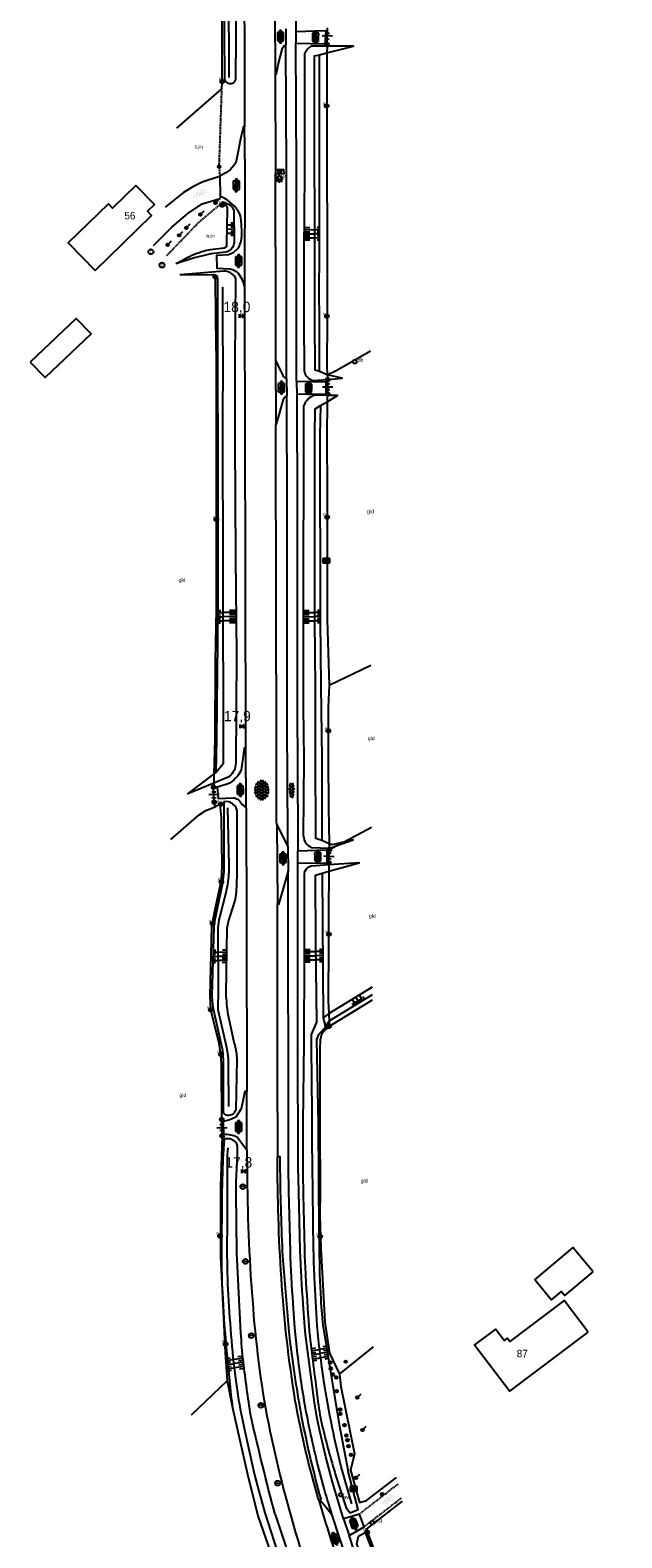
# Model space of a CAD drawing. Header units: metres. Extents: x 121538 to 126242, y 445257 to 454505.
# Tile 33 of 83: x 123421 to 123564, y 451203 to 451567. Entities that reach past the tile are written whole.
import ezdxf
from ezdxf.enums import TextEntityAlignment as Align

# ---------------------------------------------------------------- set-up
doc = ezdxf.new("R2010")
doc.units = ezdxf.units.M
doc.linetypes.add('STIPPELFIJN', pattern=[0.375, 0.25, -0.125])
for name, color, linetype in [('B01_F', 8, 'Continuous'), ('B01_T', 8, 'Continuous'), ('B02_T', 8, 'Continuous'), ('SYMBD01', 8, 'Continuous'), ('SYMBD02', 8, 'Continuous'), ('SYMBD03', 8, 'Continuous'), ('SYMBD04', 8, 'Continuous'), ('TEK-D05', 8, 'Continuous'), ('TER-D03S', 8, 'Continuous'), ('TER-T02', 8, 'RASTER'), ('TER-T03', 8, 'Continuous'), ('TER-T09', 8, 'Continuous'), ('TER-T32', 8, 'RASTER'), ('TER-T34', 8, 'HAAG'), ('TOPOT05', 8, 'STIPPELFIJN'), ('TOPOT14', 8, 'Continuous'), ('TOPOT20', 8, 'Continuous'), ('TOPOT21', 8, 'Continuous'), ('TOPOT22', 8, 'Continuous'), ('TOPOT23', 8, 'Continuous'), ('TOPOT24', 8, 'Continuous'), ('TOPOT26', 8, 'Continuous'), ('TOPOT30', 8, 'Continuous'), ('TOPOT31', 8, 'Continuous'), ('TOPOT50', 8, 'Continuous'), ('WEG-T01', 8, 'Continuous'), ('WEG-T06', 8, 'STIPPELFIJN'), ('Z02', 8, 'Continuous')]:
    doc.layers.add(name, color=color, linetype=linetype)
doc.styles.add('ISO', font='provutr.shx')
doc.styles.add('rtw_iso', font='iso-rtw.shx')
doc.linetypes.add('HAAG', pattern='A,0.25,-0.25,[151,BLOK.SHX,S=0.25,R=0,X=0,Y=0],-0.25,0.25', length=1)
doc.linetypes.add('RASTER', pattern='A,0.25,-0.25,[150,BLOK.SHX,S=0.25,R=0,X=0,Y=0],-0.25,0.25', length=1)

# ---------------------------------------------------------------- blocks, each defined once
blk = doc.blocks.new('DRHEK')
at = {"linetype": 'Continuous'}
for p, q in [((1.25, 0), (-1.25, 0)), ((-0.5, 0.7), (0.5, 0.7)), ((-0.5, -0.7), (0.5, -0.7))]:
    blk.add_line(p, q, dxfattribs=at)
blk = doc.blocks.new('talud')
for p, q in [((0, 0.75), (0.5, 0.75)), ((0, 0.5), (1, 0.5)), ((0, 0.25), (0.5, 0.25)), ((0, 0), (1, 0)), ((0, -0.25), (0.5, -0.25)), ((0, -0.5), (1, -0.5)), ((0, -0.75), (0.5, -0.75))]:
    blk.add_line(p, q)
blk = doc.blocks.new('halfverhard-m')
for p, q in [((-0.625, 0.625), (-0.625, 0.625)), ((-0.625, 0), (-0.625, 0)), ((-0.46875, 0.9375), (-0.46875, 0.9375)), ((-0.46875, 0.3125), (-0.46875, 0.3125)), ((-0.3125, 1.25), (-0.3125, 1.25)), ((-0.3125, 0.625), (-0.3125, 0.625)), ((-0.3125, 0), (-0.3125, 0)), ((-0.15625, 1.5625), (-0.15625, 1.5625)), ((-0.15625, 0.9375), (-0.15625, 0.9375)), ((-0.15625, 0.3125), (-0.15625, 0.3125)), ((0, 1.25), (0, 1.25)), ((0, 0.625), (0, 0.625)), ((0, 0), (0, 0)), ((0.15625, 1.5625), (0.15625, 1.5625)), ((0.15625, 0.9375), (0.15625, 0.9375)), ((0.15625, 0.3125), (0.15625, 0.3125)), ((0.3125, 1.25), (0.3125, 1.25)), ((0.3125, 0.625), (0.3125, 0.625)), ((0.3125, 0), (0.3125, 0)), ((0.46875, 0.9375), (0.46875, 0.9375)), ((0.46875, 0.3125), (0.46875, 0.3125)), ((0.625, 0.625), (0.625, 0.625)), ((0.625, 0), (0.625, 0)), ((-0.625, -0.625), (-0.625, -0.625)), ((-0.46875, -0.3125), (-0.46875, -0.3125)), ((-0.46875, -0.9375), (-0.46875, -0.9375)), ((-0.3125, -0.625), (-0.3125, -0.625)), ((-0.3125, -1.25), (-0.3125, -1.25)), ((-0.15625, -0.3125), (-0.15625, -0.3125)), ((-0.15625, -0.9375), (-0.15625, -0.9375)), ((-0.15625, -1.5625), (-0.15625, -1.5625)), ((0, -0.625), (0, -0.625)), ((0, -1.25), (0, -1.25)), ((0.15625, -0.3125), (0.15625, -0.3125)), ((0.15625, -0.9375), (0.15625, -0.9375)), ((0.15625, -1.5625), (0.15625, -1.5625)), ((0.3125, -0.625), (0.3125, -0.625)), ((0.3125, -1.25), (0.3125, -1.25)), ((0.46875, -0.3125), (0.46875, -0.3125)), ((0.46875, -0.9375), (0.46875, -0.9375)), ((0.625, -0.625), (0.625, -0.625))]:
    blk.add_line(p, q)
blk = doc.blocks.new('asfalt-m')
for p, q in [((-0.63, 0.38), (0.64, 1.04)), ((-0.63, 0.4), (0.66, -0.42)), ((-0.57, -0.3), (0.73, 0.38)), ((-0.53, 1.07), (0.74, 0.27)), ((-0.52, 1.14), (0.54, 1.69)), ((-0.43, 1.75), (0.63, 1.08)), ((-0.56, -0.38), (0.58, -1.1)), ((-0.49, -0.96), (0.67, -0.36)), ((-0.46, -1.19), (0.39, -1.73)), ((-0.34, -1.59), (0.57, -1.11))]:
    blk.add_line(p, q)
blk = doc.blocks.new('asfalt-xl')
at = {"linetype": 'Continuous'}
for p, q in [((1.4, 1.54), (-1.75, -0.3)), ((1.4, 1.54), (-1.75, -0.3)), ((1.41, -1.53), (-1.75, 0.28)), ((1.41, -1.53), (-1.75, 0.28)), ((1.01, 2.03), (-1.74, 0.43)), ((1.01, 2.03), (-1.74, 0.43)), ((1.65, -0.94), (-1.64, 0.94)), ((1.65, -0.94), (-1.64, 0.94)), ((1.64, 0.96), (-1.63, -0.95)), ((1.64, 0.96), (-1.63, -0.95)), ((0.41, 2.41), (-1.51, 1.29)), ((0.41, 2.41), (-1.51, 1.29)), ((1.77, -0.29), (-1.4, 1.52)), ((1.77, -0.29), (-1.4, 1.52)), ((1.76, 0.3), (-1.39, -1.53)), ((1.76, 0.3), (-1.39, -1.53)), ((1.75, 0.44), (-1.02, 2.02)), ((1.75, 0.44), (-1.02, 2.02)), ((1.52, 1.29), (-0.43, 2.4)), ((1.52, 1.29), (-0.43, 2.4)), ((1.02, -2.03), (-1.74, -0.45)), ((1.02, -2.03), (-1.74, -0.45)), ((0.41, -2.41), (-1.49, -1.33)), ((0.41, -2.41), (-1.49, -1.33)), ((1.75, -0.43), (-1, -2.03)), ((1.75, -0.43), (-1, -2.03)), ((1.53, -1.28), (-0.41, -2.41)), ((1.53, -1.28), (-0.41, -2.41))]:
    blk.add_line(p, q, dxfattribs=at)
blk = doc.blocks.new('Prov-grensst')
blk.add_line((-0.67, 0), (0.67, 0))
blk.add_circle((0, 0), 0.45)
at = {"style": 'ISO'}
blk.add_text('P', height=0.6, dxfattribs=at).set_placement((-0.61, 0.58), align=Align.MIDDLE)
blk = doc.blocks.new('paal')
for radius in [0.45, 0.2]:
    blk.add_circle((0, 0), radius)
blk = doc.blocks.new('lichtmast')
for p, q in [((-0.6, 0), (-1, 0)), ((-0.71, 0.71), (-0.42, 0.42)), ((0, 0.6), (0, 1)), ((0.42, 0.42), (0.71, 0.71)), ((0.6, 0), (1, 0)), ((-0.42, -0.42), (-0.71, -0.71)), ((0, -0.6), (0, -1)), ((0.42, -0.42), (0.71, -0.71))]:
    blk.add_line(p, q)
blk.add_circle((0, 0), 0.6)
blk = doc.blocks.new('peilbuis')
blk.add_circle((0, 0), 0.45)
at = {"style": 'ISO'}
blk.add_attdef('PEILBUIS', (0.7, 0), '', height=0.9, dxfattribs=at)
blk = doc.blocks.new('kilometerpaal')
for p, q in [((-0.44, 0.44), (0.44, -0.44)), ((-0.44, -0.44), (-0.44, 0.44)), ((0.44, 0.44), (-0.44, -0.44)), ((0.44, -0.44), (0.44, 0.44))]:
    blk.add_line(p, q)
at = {"style": 'rtw_iso'}
blk.add_attdef('KILOMETERPAAL', (0.59, 0.87), '', height=2.5, dxfattribs=at)
blk = doc.blocks.new('schk')
for p, q in [((-0.86, -0.56), (0.86, 0.56)), ((0.86, 0.56), (-0.86, 0.56)), ((-0.86, 0.56), (-0.86, -0.56)), ((0.86, -0.56), (-0.86, 0.56)), ((0.86, -0.56), (0.86, 0.56)), ((-0.86, -0.56), (0.86, -0.56))]:
    blk.add_line(p, q)
blk = doc.blocks.new('BOOM')
for radius in [0.315, 0.225, 0.135]:
    blk.add_circle((0, 0), radius)
blk = doc.blocks.new('vruchtboom')
blk.add_line((0, 0), (0.919239, 0.919239))
for radius in [0.315, 0.225, 0.135]:
    blk.add_circle((0, 0), radius)
blk = doc.blocks.new('afsl-water')
blk.add_circle((0, 0), 0.45)
at = {"style": 'ISO'}
blk.add_attdef('AFSL-WATER', (0.7, 0), '', height=0.9, dxfattribs=at)
blk = doc.blocks.new('verklikker')
blk.add_circle((0, 0), 0.45)
at = {"style": 'ISO'}
blk.add_attdef('VERKLIKKER', (0.7, 0), '', height=0.9, dxfattribs=at)
blk = doc.blocks.new('kolk')
blk.add_circle((0, 0), 0.6)
at = {"style": 'ISO'}
blk.add_text('r', height=0.933, dxfattribs=at).set_placement((0.06, -0.33), align=Align.CENTER)
blk = doc.blocks.new('balise')
blk.add_hatch(color=256).paths.add_polyline_path([(0.6, 0, 0.086579), (0.56, 0.2), (-0.56, 0.2, 0.086579), (-0.6, 0, 0.085386), (-0.57, -0.2), (0.57, -0.2, 0.085386)])
blk.add_circle((0, 0), 0.6)
blk = doc.blocks.new('postbus')
blk.add_circle((0, 0), 0.45)
at = {"style": 'ISO'}
blk.add_attdef('POSTBUS', (0.7, 0), '', height=0.9, dxfattribs=at)
blk = doc.blocks.new('klinkers-l')
at = {"linetype": 'Continuous'}
for p, q in [((-0.25, 1), (-0.75, 1)), ((-0.75, 1), (-0.75, 0)), ((-0.25, 0), (-0.75, 0)), ((-0.75, 0), (-0.75, -1)), ((0.25, 1.5), (-0.25, 1.5)), ((-0.25, 1.5), (-0.25, 0.5)), ((0.25, 0.5), (-0.25, 0.5)), ((-0.25, 0.5), (-0.25, -0.5)), ((0.25, 0.5), (0.25, 1.5)), ((0.75, 1), (0.25, 1)), ((0.25, -0.5), (0.25, 0.5)), ((0.75, 0), (0.75, 1)), ((-0.75, -1), (-0.25, -1)), ((-0.25, -0.5), (-0.25, 0)), ((0.25, -0.5), (-0.25, -0.5)), ((-0.25, -0.5), (-0.25, -1.5)), ((-0.25, -1.5), (0.25, -1.5)), ((0.75, 0), (0.25, 0)), ((0.25, 0), (0.25, -0.5)), ((0.25, -1.5), (0.25, -0.5)), ((0.25, -1), (0.75, -1)), ((0.75, -1), (0.75, 0))]:
    blk.add_line(p, q, dxfattribs=at)
blk = doc.blocks.new('tegels-s')
for p, q in [((0.3125, 0.3125), (-0.3125, 0.3125)), ((0, -0.625), (0, 0.625)), ((0.3125, -0.3125), (-0.3125, -0.3125))]:
    blk.add_line(p, q)

msp = doc.modelspace()

# ---------------------------------------------------------------- linework, layer by layer
at = {"layer": 'B01_F'}
msp.add_lwpolyline([(123436.89, 451509.05), (123450.54, 451522.35), (123449.53, 451523.39), (123451.21, 451525.02), (123446.74, 451529.61), (123441.09, 451524.11), (123440.08, 451525.15), (123430.4, 451515.72), (123436.89, 451509.05)], dxfattribs=at)
at = {"layer": 'B01_T'}
for points in [[(123557.16, 451267.17), (123552.28, 451272.99), (123543.07, 451265.26), (123547.15, 451260.4), (123549.54, 451262.4), (123550.34, 451261.45), (123557.16, 451267.17)], [(123555.93, 451252.58), (123550.18, 451260.19), (123537.06, 451250.27), (123536.43, 451251.11), (123535.69, 451250.55), (123533.61, 451253.31), (123528.55, 451249.48), (123537.01, 451238.28), (123555.93, 451252.58)]]:
    msp.add_lwpolyline(points, close=True, dxfattribs=at)
at = {"layer": 'B02_T'}
msp.add_lwpolyline([(123421.2, 451486.93), (123424.82, 451483.16), (123435.91, 451493.7), (123432.29, 451497.46), (123421.2, 451486.93)], dxfattribs=at)
at = {"layer": 'TER-T02', "flags": 128}
for points in [[(123467.5, 451552.9), (123467.59, 451554.51), (123467.59, 451576.72), (123467.49, 451598.24), (123467.32, 451624.12), (123467.05, 451628.87)], [(123492.89, 451563.24), (123492.83, 451561.61)], [(123492.91, 451563.68), (123492.89, 451563.24)], [(123456.66, 451543.41), (123467.5, 451552.9)], [(123457.35, 451508.07), (123458.36, 451508.06)], [(123458.36, 451508.06), (123465.86, 451508), (123465.86, 451507.81)], [(123492.92, 451483.82), (123493.06, 451482.67)], [(123493, 451478.84), (123492.89, 451478.21), (123492.89, 451477.33)], [(123493.05, 451479.17), (123493, 451478.84)], [(123493.41, 451408.88), (123493.2, 451403.55), (123493.19, 451391.22), (123493.25, 451379.19), (123493.42, 451370.57)], [(123465.59, 451387.35), (123465.54, 451385.17)], [(123465.54, 451385.17), (123465.51, 451384.23)], [(123467.47, 451303.93), (123467.38, 451317.32), (123467.22, 451319.75), (123466.87, 451322.27), (123464.8, 451330.41), (123464.68, 451333.81), (123465.05, 451350.45), (123465.72, 451353.92), (123467.4, 451361.8), (123467.58, 451365.17), (123467.4, 451376.88), (123467.11, 451380.11), (123465.91, 451379.45)], [(123465.91, 451379.45), (123465.66, 451380.57)], [(123493.42, 451370.57), (123493.45, 451369.49)], [(123493.45, 451369.49), (123493.45, 451369.12)], [(123493.33, 451365.43), (123493.32, 451363.92)], [(123493.33, 451365.98), (123493.33, 451365.43)], [(123493.35, 451329.51), (123493.44, 451327.67)], [(123493.44, 451327.67), (123493.49, 451326.46)], [(123493.49, 451326.46), (123492.43, 451325.58), (123491.59, 451324.57), (123491.26, 451323.07), (123491.15, 451320.99), (123491.12, 451302.29), (123491.23, 451286.56), (123491.18, 451280.86), (123491.38, 451272.77), (123492.38, 451254.99), (123493.51, 451247.47), (123495.89, 451242.45)], [(123467.57, 451300.01), (123467.17, 451287.67), (123467.13, 451270.94), (123468.33, 451247.68), (123468.78, 451240.81)], [(123495.89, 451242.45), (123504.15, 451249.05)], [(123468.78, 451240.81), (123470.1, 451234.25)], [(123495.89, 451242.45), (123496.21, 451239.44), (123499.5, 451223.13), (123498.56, 451219.21), (123500.7, 451211.38), (123502.46, 451211.9), (123509.68, 451217.45)], [(123470.1, 451234.25), (123473.61, 451218.54), (123476.22, 451208.21), (123483.1, 451188.31)], [(123511.04, 451211.75), (123502.37, 451204.96), (123510.83, 451182.79)]]:
    msp.add_lwpolyline(points, dxfattribs=at)
for points in [[(123492.83, 451561.61, 0.001502), (123492.93, 451515.37), (123492.89, 451497.17), (123492.88, 451486.07), (123492.92, 451483.82)], [(123465.86, 451507.81), (123465.96, 451497.16), (123466.09, 451487.09, 0.001306), (123466.15, 451452.12), (123466.14, 451427.27), (123465.9, 451414.73), (123465.81, 451395.79), (123465.59, 451387.35)], [(123492.89, 451477.33), (123492.85, 451469.14, -0.001339), (123492.96, 451424.61), (123493.41, 451408.88)], [(123493.32, 451363.92, 0.001325), (123493.2, 451332.64), (123493.35, 451329.51)]]:
    msp.add_lwpolyline(points, format="xyb", dxfattribs=at)
at = {"layer": 'TER-T03'}
for points in [[(123492.91, 451563.68), (123493.02, 451567.64)], [(123493.05, 451479.17), (123493.06, 451482.67)], [(123465.66, 451380.57), (123465.51, 451384.23)], [(123493.33, 451365.98), (123493.45, 451369.12)], [(123467.57, 451300.01), (123467.47, 451303.93)]]:
    msp.add_lwpolyline(points, dxfattribs=at)
at = {"layer": 'TER-T09'}
for points in [[(123468, 451577.99), (123468.14, 451555.31, 0.213736), (123468.67, 451554.44, 0.162086), (123469.83, 451554.21, 0.349795), (123470.9, 451555.64), (123471.03, 451574.63, 0.001758)], [(123491.07, 451484.62), (123491.04, 451497.17), (123491.02, 451503.89, 0.001069), (123491.11, 451561.18)], [(123470.75, 451507.3), (123470.68, 451497.16), (123470.61, 451487.3), (123470.65, 451467.88), (123470.78, 451439.68), (123471.02, 451416.34), (123470.83, 451389.98, -0.223156), (123469.41, 451386.9), (123469.02, 451386.61), (123465.54, 451385.17)], [(123487.24, 451372.39), (123487.37, 451390.99, -0.004103), (123487.18, 451424.38, 0.001252), (123487.27, 451476.39)], [(123487.4, 451363.61), (123487.4, 451343.41), (123487.33, 451322.61), (123487.07, 451303.16, 0.002554), (123487.05, 451292.46, 0.004592), (123487.13, 451286.51, 0.00014), (123487.42, 451273.39, 0.001716), (123487.44, 451272.33, 0.007204), (123487.71, 451266.22, 0.003576), (123488.51, 451253.93, 0.011723), (123488.74, 451251.6, 0.001707), (123490.7, 451235.71, 0.027726), (123491.83, 451229.52, 0.014647), (123494.96, 451218.04)], [(123492.52, 451326.22), (123490.84, 451324.48), (123490.32, 451323.25), (123490.78, 451302.92, 0.002626), (123490.99, 451272.54, 0.00981), (123491.36, 451260.54, 0.022897), (123492.04, 451253.38), (123494.76, 451236.6), (123495.86, 451230.27), (123497.97, 451218.91)]]:
    msp.add_lwpolyline(points, format="xyb", dxfattribs=at)
for points in [[(123487.43, 451484.56), (123487.41, 451497.17), (123487.38, 451513.53), (123487.53, 451532.55), (123487.53, 451561.54)], [(123466.09, 451387.73), (123466.25, 451395.82), (123466.63, 451427.35), (123466.62, 451452.16), (123466.52, 451497.16), (123466.51, 451506.96)], [(123491.28, 451476.4), (123491.17, 451469.23), (123491.26, 451424.48), (123491.36, 451408.63), (123491.64, 451391.13), (123491.66, 451371.34)], [(123465.54, 451385.17), (123459.29, 451382.6), (123465.59, 451387.35)], [(123465.59, 451387.35), (123466.09, 451387.73)], [(123491.72, 451363.47), (123491.97, 451328.43)], [(123491.97, 451328.43), (123492.52, 451326.22)]]:
    msp.add_lwpolyline(points, dxfattribs=at)
msp.add_lwpolyline([(123467.97, 451380.74), (123468.01, 451365.23), (123467.97, 451363.88, -0.02739), (123467.64, 451361.04), (123466.13, 451353.78), (123465.94, 451353.01, 0.025809), (123465.65, 451351.36), (123465.57, 451350.47), (123465.09, 451333.83, 0.045013), (123465.48, 451330.31), (123467.28, 451322.42, -0.027423), (123467.71, 451319.73, -0.025027), (123467.84, 451317.24), (123467.85, 451305.7, 0.282434), (123468.87, 451304.95, 0.149029), (123470.21, 451305.33, 0.162888), (123470.94, 451306.39), (123471.19, 451318.43), (123471.09, 451319.81, 0.027394), (123470.82, 451321.38, 0.027394), (123470.38, 451322.92), (123468.98, 451329.3, -0.013534), (123468.53, 451334.32), (123468.77, 451350.12, -0.041866), (123469.1, 451351.8), (123470.65, 451356.59), (123470.8, 451357.15, 0.037897), (123471.06, 451359.48, 0.008032), (123471.2, 451365.35), (123471.21, 451378.23, 0.084584), (123470.97, 451379.19, 0.099907), (123469.97, 451380.27, 0.101008), (123469.21, 451380.65)], format="xyb", close=True, dxfattribs=at)
at = {"layer": 'TER-T09', "flags": 128}
msp.add_lwpolyline([(123480.33, 451208.53, -0.008116), (123474.48, 451232.36, -0.008545), (123472.7, 451245.42, -0.016099), (123472.09, 451252.39), (123471.16, 451270.02), (123471.1, 451271.69), (123470.95, 451286.3), (123470.99, 451288.9), (123471.28, 451295.29), (123471.29, 451297.48), (123471.09, 451298.02, 0.192752), (123469.82, 451299.14), (123469.45, 451299.24), (123468.03, 451299.27), (123467.69, 451294.39), (123467.49, 451286.09), (123467.39, 451271.09, 0.01058), (123467.62, 451262.07, 0.010636), (123468.47, 451249.71), (123469.3, 451240.79, 0.009117), (123470.1, 451234.25)], format="xyb", dxfattribs=at)
at = {"layer": 'TER-T32', "flags": 128}
for points in [[(123492.92, 451483.82), (123495.24, 451484.98), (123503.42, 451489.61)], [(123493.41, 451408.88), (123503.47, 451413.66)], [(123455.16, 451371.54), (123462.02, 451377.57), (123463.61, 451378.6), (123465.91, 451379.45)], [(123496.86, 451370.95), (123503.67, 451374.59)], [(123495.12, 451370.01), (123496.86, 451370.95)], [(123493.45, 451369.12), (123495.12, 451370.01)], [(123493.49, 451326.46), (123503.87, 451332.81)], [(123468.78, 451240.81), (123460.07, 451232.49)]]:
    msp.add_lwpolyline(points, dxfattribs=at)
at = {"layer": 'TER-T34', "flags": 128}
for points in [[(123466.9, 451531.76), (123462.76, 451530.4), (123460.46, 451529.27), (123458.27, 451527.88), (123453.81, 451524.33)], [(123451, 451515.07), (123455.34, 451519.39), (123459.29, 451522.81), (123462.72, 451525.17), (123467.06, 451526.41)]]:
    msp.add_lwpolyline(points, dxfattribs=at)
at = {"layer": 'TOPOT05', "flags": 128}
for points in [[(123467.08, 451531.91), (123466.86, 451534.13), (123467.5, 451552.9)], [(123454.18, 451512.64), (123461.99, 451520.75), (123467.64, 451525.49)], [(123456.87, 451510.84), (123456.41, 451510.64)]]:
    msp.add_lwpolyline(points, dxfattribs=at)
at = {"layer": 'TOPOT50', "flags": 128}
msp.add_lwpolyline([(123462.05, 451781.1, -0.017153), (123464.1, 451773.41, -0.016405), (123466.47, 451758.98, -0.013373), (123467.01, 451753.88), (123467.8, 451739.88), (123467.98, 451735.48), (123468.74, 451698.61), (123468.78, 451670.06), (123469, 451649.35), (123469.05, 451599.24), (123469.17, 451555.64)], format="xyb", dxfattribs=at)
at = {"layer": 'TOPOT50'}
for points in [[(123492.89, 451563.24), (123489.05, 451563.24, 0.111425), (123487.53, 451561.54)], [(123467.64, 451525.49, -0.699679), (123467.75, 451525.62, -0.042031), (123469.49, 451524.82, -0.111216), (123469.96, 451524.39, -0.068674), (123470.41, 451523.49), (123470.45, 451515.81, -0.120168), (123470.04, 451514.62, -0.194098), (123468.42, 451513.46), (123464.92, 451513.1, 0.02454), (123456.87, 451510.84)], [(123456.87, 451510.84, -0.058043), (123461.48, 451513.2, -0.037751), (123464.72, 451514.13), (123468.05, 451514.48, 0.183377), (123468.55, 451514.78, 0.155828), (123468.72, 451515.25), (123468.68, 451515.55), (123468.89, 451523.8, 0.065471), (123468.77, 451524.41, 0.104827), (123468.57, 451524.75, 0.098773), (123467.99, 451525.18, -0.154802), (123467.64, 451525.49)], [(123470.75, 451507.3, 0.257595), (123467.98, 451508.89), (123458.36, 451508.06)], [(123467.65, 451505.01), (123467.67, 451497.16, -0.00229), (123467.65, 451467.98), (123467.77, 451439.24), (123467.82, 451389.87), (123466.09, 451387.73)], [(123487.43, 451484.56, 0.264276), (123489.5, 451482.47), (123493.06, 451482.67)], [(123493, 451478.84), (123489.93, 451478.89, 0.11625), (123488.43, 451478.08, 0.040273), (123488.04, 451477.71, 0.052445), (123487.64, 451477.16, 0.041712), (123487.27, 451476.39)], [(123491.66, 451371.34), (123490.19, 451371.84, -0.001471), (123490.12, 451408.38), (123489.95, 451424.37, 0.000998), (123489.93, 451469.25), (123490.04, 451475.65), (123491.28, 451476.4)], [(123468.87, 451379.22), (123469.21, 451365.37), (123469.17, 451363.8, -0.040659), (123468.53, 451359.05), (123466.93, 451352.74, 0.028308), (123466.51, 451350.3), (123466.63, 451333.89, 0.022279), (123466.51, 451331.42), (123466.52, 451330.49), (123468.3, 451322.75), (123468.65, 451321.36), (123468.88, 451319.94), (123468.99, 451318.53), (123468.98, 451317.12), (123469.12, 451307.06)], [(123487.24, 451372.39, 0.282073), (123489.09, 451369.66), (123493.45, 451369.49)], [(123493.33, 451365.43), (123489.16, 451365.11), (123488.63, 451364.97, 0.223471), (123487.4, 451363.61)], [(123498.9, 451211.05), (123496.7, 451218.67, -0.025958), (123492.15, 451240.72, -0.015592), (123490.52, 451254.16, -0.004319), (123489.87, 451265.78, -0.007664), (123489.66, 451272.34), (123489.43, 451286.66), (123489.36, 451292.64, 0.002052), (123489.12, 451324.48), (123490.46, 451327.47), (123490.18, 451346.67), (123490.11, 451362.96), (123491.72, 451363.47)], [(123468.9, 451297.12), (123468.76, 451295.51, -0.002845), (123468.71, 451272.2), (123468.74, 451268.3, 0.016824), (123470.17, 451246.47), (123470.84, 451240.8, 0.01678), (123472.37, 451231.68), (123472.86, 451229.39), (123475.33, 451218.41), (123476.08, 451215.36), (123477.84, 451208.91), (123483.77, 451190.64), (123483.1, 451188.31)]]:
    msp.add_lwpolyline(points, format="xyb", dxfattribs=at)
for points in [[(123491.07, 451484.62), (123490.01, 451484.99), (123489.99, 451497.17), (123489.86, 451560.89), (123491.11, 451561.18)], [(123491.11, 451561.18), (123492.83, 451561.61)], [(123492.83, 451561.61), (123499.3, 451563.25), (123492.89, 451563.24)], [(123466.51, 451506.96), (123465.86, 451507.81)], [(123492.92, 451483.82), (123491.07, 451484.62)], [(123493.06, 451482.67), (123496.54, 451482.99), (123492.92, 451483.82)], [(123491.28, 451476.4), (123492.89, 451477.33)], [(123492.89, 451477.33), (123495.44, 451478.81), (123493, 451478.84)], [(123493.42, 451370.57), (123491.66, 451371.34)], [(123496.86, 451370.95), (123494.02, 451370.3), (123493.42, 451370.57)], [(123495.12, 451370.01), (123499.23, 451371.49), (123496.86, 451370.95)], [(123493.45, 451369.49), (123493.64, 451369.48), (123495.12, 451370.01)], [(123491.72, 451363.47), (123493.32, 451363.92)], [(123493.32, 451363.92), (123500.62, 451365.97), (123493.33, 451365.43)], [(123493.35, 451329.51), (123503.86, 451336.01)], [(123493.44, 451327.67), (123493.57, 451327.89), (123503.87, 451334.17)], [(123491.97, 451328.43), (123493.07, 451329.34), (123493.35, 451329.51)], [(123492.52, 451326.22), (123493.44, 451327.67)], [(123494.96, 451218.04), (123497.48, 451210.13), (123498.5, 451208.93), (123500.4, 451209.74), (123497.97, 451218.91)], [(123480.33, 451208.53), (123484.92, 451194.72), (123486.11, 451190.31), (123485.65, 451188.86), (123484.58, 451187.72), (123479.05, 451182.31)], [(123524.11, 451150.09), (123517.39, 451161.78), (123510.53, 451175.53), (123505.1, 451188.04), (123500.12, 451201.4), (123500.53, 451203.31), (123502.11, 451204.16), (123507.98, 451189.01), (123512.11, 451178.85), (123519.71, 451163.77), (123526.19, 451152.47)]]:
    msp.add_lwpolyline(points, dxfattribs=at)
at = {"layer": 'WEG-T01', "flags": 128}
for points in [[(123479.29, 451788.55, -0.010965), (123481.11, 451780.56), (123481.39, 451778.96), (123482.91, 451769.15), (123483.48, 451764.54, -0.012044), (123484.24, 451756.06), (123484.87, 451740.38), (123485.03, 451734.22), (123485.11, 451723.06), (123485.09, 451714.77, -0.001414), (123485.16, 451672.6), (123485.25, 451626.1), (123485.34, 451598.78), (123485.36, 451566.8)], [(123483.15, 451478.82, 0.109427), (123482.29, 451477.9), (123481.13, 451473.58), (123480.51, 451471.78)]]:
    msp.add_lwpolyline(points, format="xyb", dxfattribs=at)
at = {"layer": 'WEG-T01'}
for points in [[(123466.86, 451779.24, -0.012721), (123469.15, 451769.03, -0.012977), (123470.49, 451761.05), (123471.21, 451755.38), (123471.35, 451753.85), (123472.43, 451740.18, -0.013282), (123472.66, 451735.66, -0.006667), (123472.76, 451726.63), (123472.8, 451673.14), (123472.78, 451647.22), (123472.85, 451593.23), (123472.97, 451543.83)], [(123480.37, 451556.59), (123480.67, 451556.59), (123481.11, 451558.76), (123482.12, 451562.79, -0.079263), (123482.94, 451563.56, 0.079263)], [(123473.07, 451504.98), (123472.72, 451506.13), (123472.37, 451506.91), (123471.5, 451508.35, 0.064845), (123470.61, 451508.97, 0.084541), (123469.26, 451509.39), (123466.4, 451509.55), (123466.32, 451512.78), (123469.22, 451512.93, 0.066787), (123470.38, 451513.48, 0.04873), (123471.29, 451514.31, 0.073538), (123471.75, 451514.99, 0.056284), (123472.09, 451515.89, 0.044029), (123472.28, 451517.3), (123472.31, 451518.23), (123472.24, 451520.31, 0.040324), (123471.96, 451522.13, 0.059649), (123471.59, 451523.11, 0.090597), (123469.92, 451525.16), (123468.85, 451526.02), (123468.23, 451526.43), (123467.14, 451526.95)], [(123480.53, 451487.19), (123481.04, 451486.2), (123482.2, 451483.7, 0.172828), (123483.14, 451482.86)], [(123483.45, 451369.96, -0.001476), (123483.25, 451412.53), (123483.28, 451451.04), (123483.15, 451478.82)], [(123485.57, 451479.1), (123485.71, 451450.95, 0.001693), (123485.74, 451391.57), (123485.88, 451368.88)], [(123473.32, 451393.66), (123472.92, 451393.64), (123472.73, 451392.26), (123472.14, 451388.42, -0.071839), (123471.24, 451386.85, -0.099567), (123469.34, 451385.22), (123468.76, 451384.93), (123466.36, 451384.23), (123466.59, 451381.48), (123470.25, 451381.62, -0.110971), (123471.09, 451381.43, -0.121777), (123471.83, 451380.83), (123472.43, 451380.05), (123473.36, 451379.2)], [(123494.16, 451208.36, -0.008327), (123491.95, 451215.67), (123490.68, 451220.49, -0.017729), (123487.56, 451235.11, -0.016608), (123485.59, 451248.98), (123485.13, 451253.63), (123484.71, 451259.51, -0.010016), (123484.05, 451272.12), (123483.65, 451286.51), (123483.56, 451292.43, 0.00098), (123483.47, 451364.02)], [(123496.9, 451207.48), (123494.23, 451216.33), (123492.6, 451222.48), (123491.12, 451228.67), (123490.43, 451232.11), (123489.88, 451235.57), (123487.71, 451252.03), (123487.52, 451253.84), (123487.13, 451259.32, -0.008633), (123486.44, 451272.24), (123486.06, 451286.53), (123485.95, 451292.47), (123485.84, 451322.83), (123485.87, 451365.83)], [(123473.52, 451310.74), (123473.08, 451310.71), (123472.56, 451308.4), (123472.13, 451306.5), (123470.85, 451304.54), (123469.44, 451303.85), (123467.8, 451303.48), (123467.88, 451300.44, -0.038176), (123469.58, 451300.23, -0.073142), (123471.17, 451299.77), (123472.99, 451297.37), (123473.56, 451296.63)], [(123473.56, 451296.63), (123473.58, 451291.42), (123473.62, 451289.95, 0.019103), (123475.03, 451258.4, 0.03053), (123479.08, 451228.7, 0.021528), (123486.33, 451200.63, -0.021528)], [(123490.85, 451212.16), (123491.45, 451212.31, -0.021204), (123486.84, 451231.87, -0.013785), (123484.01, 451250.31), (123483.7, 451253.53), (123482.23, 451270.97), (123482.16, 451272.1, -0.008942), (123481.6, 451293.02), (123481.6, 451294.92), (123480.95, 451294.9)], [(123490.85, 451212.16, -0.027287), (123485.24, 451235.99, -0.02497), (123481.87, 451265.62, -0.017503), (123480.95, 451294.9, 0.017503)], [(123490.94, 451211.97, 0.022076), (123498.1, 451190.25)], [(123564.1, 451100.51), (123559.99, 451104.76, -0.003797), (123544.74, 451120.52, -0.010523), (123540.39, 451125.36, -0.021436), (123532.17, 451135.77, -0.011826), (123524.69, 451146.73, -0.016808), (123516.08, 451161.09, -0.00773), (123511.24, 451170.2), (123510.1, 451172.63, -0.005604), (123502.77, 451190.34, -0.010999), (123498.27, 451203.41)]]:
    msp.add_lwpolyline(points, format="xyb", dxfattribs=at)
for points in [[(123480.39, 451571.53), (123480.38, 451571.41), (123480.31, 451571.42), (123480.37, 451556.59)], [(123482.97, 451567.43), (123482.94, 451563.56)], [(123485.36, 451566.8), (123492.58, 451567.02), (123492.33, 451563.73), (123485.33, 451563.91)], [(123485.36, 451566.8), (123485.33, 451563.91)], [(123485.53, 451482.28), (123485.53, 451497.17), (123485.54, 451533.28), (123485.33, 451563.91)], [(123483.14, 451482.86), (123483.14, 451497.17), (123483.13, 451532.31), (123483.11, 451533.27), (123482.94, 451563.56)], [(123480.37, 451556.59), (123480.43, 451533.39)], [(123472.97, 451543.83), (123472.74, 451543.86), (123472.18, 451541.57), (123470.93, 451535.42), (123470.78, 451534.97), (123470.48, 451534.46), (123469.47, 451533.37), (123468.48, 451532.62), (123467.08, 451531.91)], [(123473.07, 451504.98), (123473.1, 451533.38), (123472.97, 451543.83)], [(123467.08, 451531.91), (123466.9, 451531.76)], [(123467.14, 451526.95), (123467.08, 451531.91)], [(123480.43, 451533.39), (123480.41, 451532.4)], [(123480.41, 451532.4), (123482.54, 451532.47), (123482.47, 451533.39), (123480.43, 451533.39)], [(123480.53, 451487.19), (123480.5, 451497.17), (123480.41, 451532.4)], [(123467.06, 451526.41), (123467.14, 451526.95)], [(123473.32, 451393.66), (123473.23, 451434.87), (123473.11, 451472.21), (123473.08, 451497.16), (123473.07, 451504.98)], [(123480.53, 451487.19), (123480.48, 451486.8), (123480.57, 451473.38), (123480.51, 451471.78)], [(123483.14, 451482.86), (123483.15, 451478.82)], [(123485.53, 451482.28), (123492.63, 451482.17), (123492.59, 451479.15), (123485.57, 451479.1)], [(123485.53, 451482.28), (123485.57, 451479.1)], [(123480.77, 451375.31), (123480.7, 451376.09), (123480.73, 451397.01), (123480.63, 451425.95), (123480.51, 451471.78)], [(123473.36, 451379.2), (123473.32, 451393.66)], [(123473.36, 451379.2), (123473.45, 451351.04), (123473.52, 451310.74)], [(123483.45, 451369.96), (123482.52, 451371.81), (123480.77, 451375.31)], [(123480.77, 451375.31), (123480.95, 451356.2), (123480.86, 451355.89)], [(123483.45, 451369.96), (123483.47, 451364.02)], [(123485.88, 451368.88), (123492.83, 451369.05), (123492.85, 451365.76), (123485.87, 451365.83)], [(123485.87, 451365.83), (123485.88, 451368.88)], [(123483.47, 451364.02), (123482.43, 451360.3), (123481.2, 451355.85), (123480.86, 451355.89)], [(123480.86, 451355.89), (123480.84, 451354.9), (123480.85, 451328.45), (123480.87, 451316.43), (123480.95, 451294.9)], [(123473.56, 451296.63), (123473.52, 451310.74)], [(123490.85, 451212.16), (123490.94, 451211.97)], [(123494.16, 451208.36), (123492.3, 451210.66), (123491.17, 451211.98), (123490.94, 451211.97)], [(123497.63, 451197.83), (123494.16, 451208.36)], [(123500.73, 451208.63), (123496.9, 451207.48)], [(123496.9, 451207.48), (123498.27, 451203.41)], [(123501.89, 451205.56), (123500.73, 451208.63)], [(123498.27, 451203.41), (123501.89, 451205.56)]]:
    msp.add_lwpolyline(points, dxfattribs=at)
at = {"layer": 'WEG-T06', "flags": 128}
for points in [[(123500.73, 451208.63), (123509.74, 451215.64), (123510.05, 451215.88)], [(123501.89, 451205.56), (123510.86, 451212.5)]]:
    msp.add_lwpolyline(points, dxfattribs=at)

# ---------------------------------------------------------------- block references
at = {"layer": 'SYMBD01'}
for name, p, rotation in [('asfalt-xl', (123477.12, 451383.46), 359.5661619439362), ('asfalt-m', (123484.3, 451383.46), 0.9730121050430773)]:
    msp.add_blockref(name, p, dxfattribs=dict(at, rotation=rotation))
at = {"layer": 'SYMBD02'}
for p in [(123481.67, 451565.51), (123481.87, 451480.71)]:
    msp.add_blockref('klinkers-l', p, dxfattribs=at)
for name, p, rotation in [('klinkers-l', (123490.12, 451565.38), 358.7496692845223), ('klinkers-l', (123470.99, 451529.65), 358.6631682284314), ('halfverhard-m', (123462.23, 451527.65), 298.8558976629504), ('klinkers-l', (123471.55, 451511.34), 359.2369466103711), ('klinkers-l', (123488.44, 451480.62), 358.1752693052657), ('klinkers-l', (123471.94, 451383.55), 1.778198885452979), ('klinkers-l', (123482.27, 451367.05), 0.4640863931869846), ('klinkers-l', (123490.67, 451367.41), 180.9025383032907), ('klinkers-l', (123471.55, 451302.14), 359.646687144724), ('halfverhard-m', (123507.73, 451212.11), 306.2341587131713), ('klinkers-l', (123499.36, 451206.36), 20.30415372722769), ('klinkers-l', (123494.78, 451202.68), 18.6313153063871)]:
    msp.add_blockref(name, p, dxfattribs=dict(at, rotation=rotation))
at = {"layer": 'SYMBD03', "rotation": 92.24486554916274}
msp.add_blockref('tegels-s', (123481.44, 451532.87), dxfattribs=at)
at = {"layer": 'SYMBD04', "yscale": 2}
for p, xscale, zscale, rotation in [((123470.43, 451518.99), 1.548833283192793, 1.548833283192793, 180.2462233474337), ((123487.47, 451517.92), 2.489764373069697, 2.489764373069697, 359.5571632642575), ((123491.05, 451517.89), 1.08563281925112, 1.08563281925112, 179.8492741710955), ((123465.36, 451343.37), 1.206763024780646, 1.206763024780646, 358.3682398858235), ((123468.66, 451343.31), 2.095518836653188, 2.095518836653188, 179.1190978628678), ((123487.39, 451343.51), 2.854556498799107, 2.854556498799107, 359.8933391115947), ((123491.88, 451343.52), 1.623565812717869, 1.623565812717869, 180.3710244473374), ((123500.64, 451332.2), 1.353126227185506, 1.353126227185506, 121.3780940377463)]:
    msp.add_blockref('talud', p, dxfattribs=dict(at, xscale=xscale, zscale=zscale, rotation=rotation))
at = {"layer": 'SYMBD04', "linetype": 'Continuous', "yscale": 2}
for p, xscale, zscale, rotation in [((123466.61, 451425.4), 1.173502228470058, 1.173502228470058, 359.3218511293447), ((123470.93, 451425.42), 3.146383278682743, 3.146383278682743, 180.5743868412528), ((123487.18, 451425.42), 2.771785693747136, 2.771785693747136, 359.7757569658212), ((123491.26, 451425.42), 1.309189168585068, 1.309189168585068, 180.1875929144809), ((123489.28, 451247.14), 1.976296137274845, 1.976296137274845, 6.959492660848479), ((123492.97, 451247.66), 1.753046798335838, 1.753046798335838, 189.2264838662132), ((123468.93, 451244.8), 1.480804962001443, 1.480804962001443, 5.374922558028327), ((123472.73, 451245.23), 2.349226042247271, 2.349226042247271, 186.6182255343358)]:
    msp.add_blockref('talud', p, dxfattribs=dict(at, xscale=xscale, zscale=zscale, rotation=rotation))
at = {"layer": 'TER-D03S'}
for p, rotation in [((123492.97, 451565.66), 358.3493650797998), ((123493.06, 451480.92), 179.852710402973), ((123465.58, 451382.4), 2.27058749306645), ((123493.39, 451367.55), 177.7974018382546), ((123467.52, 451301.97), 181.3850951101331)]:
    msp.add_blockref('DRHEK', p, dxfattribs=dict(at, rotation=rotation))
at = {"layer": 'TOPOT14'}
for p in [(123492.73, 451438.94), (123499.31, 451214.73)]:
    msp.add_blockref('schk', p, dxfattribs=at)
at = {"layer": 'TOPOT20'}
ref = msp.add_blockref('postbus', (123503.84, 451206.54), dxfattribs=at)
ref.add_attrib('POSTBUS', 'pst', (123504.54, 451206.54), dxfattribs={"height": 0.9, "style": 'ISO'})
at = {"layer": 'TOPOT21'}
msp.add_blockref('lichtmast', (123481.34, 451531.21), dxfattribs=at)
at = {"layer": 'TOPOT22'}
for name, p in [('paal', (123492.91, 451563.68)), ('Prov-grensst', (123467.59, 451554.73)), ('Prov-grensst', (123492.79, 451548.8)), ('Prov-grensst', (123467.6, 451524.84)), ('Prov-grensst', (123465.92, 451507.5)), ('Prov-grensst', (123492.85, 451498.01)), ('paal', (123493.06, 451482.67)), ('paal', (123493.05, 451479.17)), ('Prov-grensst', (123466.18, 451448.88)), ('Prov-grensst', (123492.93, 451449.47)), ('Prov-grensst', (123493.22, 451397.83)), ('paal', (123465.51, 451384.23)), ('paal', (123465.66, 451380.57)), ('Prov-grensst', (123467.23, 451380.13)), ('paal', (123493.45, 451369.12)), ('paal', (123493.33, 451365.98)), ('Prov-grensst', (123467.4, 451361.34)), ('Prov-grensst', (123465.26, 451351.29)), ('Prov-grensst', (123493.35, 451348.71)), ('Prov-grensst', (123464.82, 451330.43)), ('Prov-grensst', (123493.38, 451326.45)), ('Prov-grensst', (123467.3, 451319.65)), ('paal', (123467.47, 451303.93)), ('paal', (123467.57, 451300.01)), ('Prov-grensst', (123467.05, 451275.8)), ('Prov-grensst', (123491.24, 451275.65)), ('Prov-grensst', (123468.41, 451249.69)), ('Prov-grensst', (123502.59, 451204.21))]:
    msp.add_blockref(name, p, dxfattribs=at)
at = {"layer": 'TOPOT23'}
for p in [(123450.35, 451513.56), (123453.04, 451510.34)]:
    msp.add_blockref('kolk', p, dxfattribs=at)
at = {"layer": 'TOPOT24'}
ref = msp.add_blockref('peilbuis', (123499.58, 451487.01), dxfattribs=at)
ref.add_attrib('PEILBUIS', 'pb', (123500.28, 451487.01), dxfattribs={"height": 0.9, "style": 'ISO'})
ref = msp.add_blockref('afsl-water', (123496.21, 451213.27), dxfattribs=at)
ref.add_attrib('AFSL-WATER', 'aw', (123496.86, 451212.27), dxfattribs={"height": 0.9, "style": 'ISO'})
at = {"layer": 'TOPOT26'}
for name, p in [('BOOM', (123466.86, 451534.13)), ('vruchtboom', (123465.96, 451525.37)), ('vruchtboom', (123458.92, 451519.36)), ('vruchtboom', (123462.31, 451522.57)), ('vruchtboom', (123457.18, 451517.53)), ('vruchtboom', (123454.42, 451515.25)), ('BOOM', (123493.67, 451245.22)), ('BOOM', (123493.81, 451243.76)), ('BOOM', (123497.38, 451245.43)), ('BOOM', (123494.29, 451242.31)), ('BOOM', (123495.14, 451241.62)), ('BOOM', (123495.23, 451238.29)), ('vruchtboom', (123500.21, 451236.76)), ('BOOM', (123496.06, 451233.87)), ('BOOM', (123496.1, 451232.82)), ('BOOM', (123497.13, 451230.09)), ('vruchtboom', (123501.45, 451228.92)), ('BOOM', (123497.55, 451227.6)), ('BOOM', (123497.84, 451226.47)), ('BOOM', (123498.08, 451224.99)), ('BOOM', (123498.68, 451222.92)), ('vruchtboom', (123499.86, 451217.37)), ('BOOM', (123506.2, 451213.41))]:
    msp.add_blockref(name, p, dxfattribs=at)
at = {"layer": 'TOPOT30'}
ref = msp.add_blockref('kilometerpaal', (123472.19, 451498.08), dxfattribs=at)
ref.add_attrib('KILOMETERPAAL', '18,0', (123467.88, 451498.99), dxfattribs={"height": 2.5, "style": 'rtw_iso'})
ref = msp.add_blockref('kilometerpaal', (123472.35, 451398.91), dxfattribs=at)
ref.add_attrib('KILOMETERPAAL', '17,9', (123467.98, 451400.15), dxfattribs={"height": 2.5, "style": 'rtw_iso'})
ref = msp.add_blockref('kilometerpaal', (123472.74, 451291.45), dxfattribs=at)
ref.add_attrib('KILOMETERPAAL', '17,8', (123468.33, 451292.33), dxfattribs={"height": 2.5, "style": 'rtw_iso'})
for p in [(123472.57, 451287.72), (123473.2, 451269.65), (123474.63, 451251.72), (123476.93, 451234.89), (123480.98, 451216.08)]:
    msp.add_blockref('balise', p, dxfattribs=at)
at = {"layer": 'TOPOT31'}
ref = msp.add_blockref('verklikker', (123481.52, 451531.4), dxfattribs=at)
ref.add_attrib('VERKLIKKER', 'v', (123482.22, 451531.4), dxfattribs={"height": 0.9, "style": 'ISO'})

# ---------------------------------------------------------------- texts
at = {"layer": 'TEK-D05', "style": 'ISO'}
for s, p in [('tuin', (123460.98, 451538.48)), ('tuin', (123463.76, 451516.96)), ('gld', (123502.56, 451450.38)), ('gld', (123457.04, 451433.78)), ('gld', (123502.74, 451395.58)), ('gld', (123503, 451352.66)), ('gld', (123457.25, 451309.35)), ('gld', (123501.03, 451288.7))]:
    msp.add_text(s, height=0.9, dxfattribs=at).set_placement(p)
at = {"layer": 'Z02', "style": 'ISO'}
msp.add_text('56', height=1.8, dxfattribs=at).set_placement((123443.95, 451521.39))
at = {"layer": 'Z02', "insert": (123540.05, 451247.38), "char_height": 1.8, "attachment_point": 5, "style": 'ISO'}
msp.add_mtext('87', dxfattribs=at)

doc.saveas('drawing.dxf')
